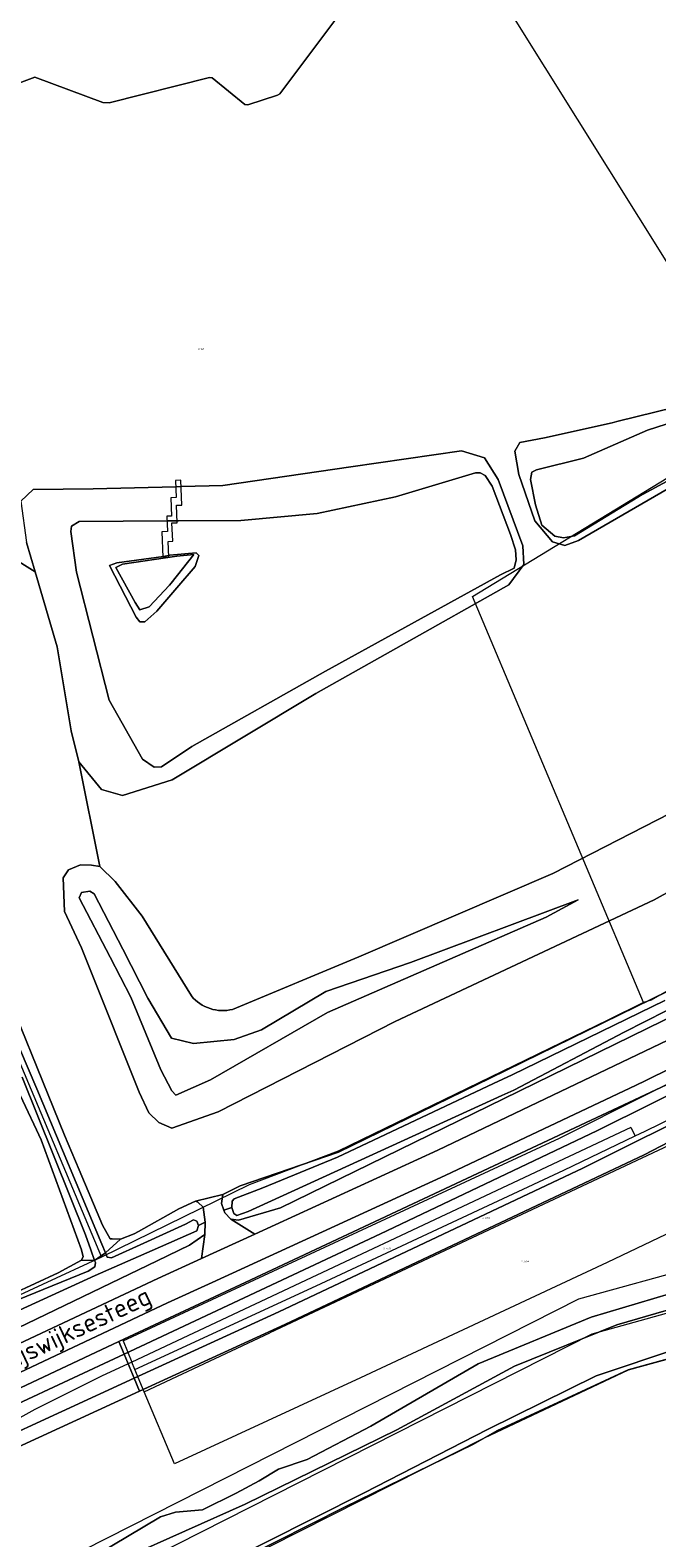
# Model space of a CAD drawing. Header units: metres. Extents: x 104777 to 177370, y 409697 to 438337.
# Tile 56 of 133: x 129444 to 129546, y 423027 to 423271. Entities that reach past the tile are written whole.
import ezdxf
from ezdxf.enums import TextEntityAlignment as Align
from ezdxf.lldxf.tags import DXFTag

# ---------------------------------------------------------------- set-up
doc = ezdxf.new("R2010")
doc.units = ezdxf.units.M
for name, color, linetype, lineweight in [('B-WE-GR-BOS_LOOF-GV', 40, 'Continuous', 13), ('B-WE-GR-GRAS-GV', 60, 'Continuous', 13), ('B-WE-GR-HOUTOPSTAND_LOOF-GV', 40, 'Continuous', 13), ('B-WE-GR-HOUTWAL-GV', 40, 'Continuous', 13), ('B-WE-GW-TALUD_KRUIN-G', 90, 'Continuous', 18), ('B-WE-KG-GRENS_PERCEEL-G', 150, 'KG-PERCEEL-SO', 18), ('B-WE-KG-GRENS_PERCEEL-S', 150, 'Continuous', 25), ('B-WE-KW-KUNSTWERK_DEK-GV', 170, 'Continuous', 18), ('B-WE-OG-BEBOUWING_STRAATNAAM-T18', 10, 'Continuous', 18), ('B-WE-OG-TERREIN_ERF-GV', 7, 'Continuous', 18), ('B-WE-OG-TERREIN_OEVER-GV', 7, 'Continuous', 18), ('B-WE-OG-WATER-GV', 130, 'Continuous', 18), ('B-WE-OG-WATER_SLOOT-GV', 120, 'Continuous', 18), ('B-WE-OG-WEG-GV', 7, 'Continuous', 18), ('B-WE-VH-GESLOTENVERHARDING_ASFALT-GV', 10, 'Continuous', 18), ('B-WE-VH-ONVERHARD_ZAND-GV', 210, 'Continuous', 18)]:
    doc.layers.add(name, color=color, linetype=linetype, lineweight=lineweight)
doc.styles.add('NLCS-ISO', font='NLCS-ISO.ttf')
doc.styles.add('NLCS-ISO-M20-T18', font='NLCS-ISO.ttf', dxfattribs={"height": 0.036})
doc.styles.get("Standard").update_dxf_attribs({"font": 'Romans.shx'})
tags = doc.linetypes.add('KG-PERCEEL-SO', pattern='A,5.5,-2,["P",Standard,S=1.8,R=0,X=-0.5,Y=-0.9],-2,5.5,-2,[5,NLCS.SHX,S=0.75,R=0,X=0,Y=0],-2', length=19).pattern_tags.tags
tags[6] = DXFTag(74, 10)

# ---------------------------------------------------------------- blocks, each defined once
blk = doc.blocks.new('SKG-PERCEELNUMMER-SO')
at = {"style": 'NLCS-ISO', "oblique": 10, "flags": 1}
for tag, p in [('GEMEENTECODE', (0, 2.6)), ('PERCEELGROOTTE', (0, -2.4))]:
    blk.add_attdef(tag, text='', height=1.8, dxfattribs=at).set_placement(p, align=Align.MIDDLE_CENTER)
at = {"style": 'NLCS-ISO', "oblique": 10}
blk.add_attdef('SECTIE', text='', height=1.8, dxfattribs=at).set_placement((-0.5, 0), align=Align.MIDDLE_RIGHT)
blk.add_attdef('PERCEELNUMMER', text='', height=1.8, dxfattribs=at).set_placement((0.5, 0), align=Align.MIDDLE_LEFT)

msp = doc.modelspace()

# ---------------------------------------------------------------- linework, layer by layer
at = {"layer": 'B-WE-GR-BOS_LOOF-GV', "ltscale": 20, "flags": 128}
for points in [[(129591.105, 423117.925), (129591.305, 423117.562), (129591.517, 423117.066), (129591.719, 423116.324), (129591.801, 423115.543), (129591.773, 423114.913), (129591.658, 423114.275), (129591.419, 423113.565), (129590.826, 423112.545), (129588.057, 423110.772), (129578.829, 423105.386), (129573.914, 423103.839), (129569.571, 423102.527), (129543.656, 423089.086), (129485.552, 423061.626), (129462.103, 423050.863), (129438.966, 423040.243)], [(129440.337, 423014.362), (129455.112, 423024.369), (129465.466, 423030.56), (129467.918, 423031.346), (129472.299, 423031.702), (129477.726, 423034.387), (129481.421, 423036.384), (129484.57, 423038.251), (129489.212, 423039.828), (129499.461, 423045.201), (129516.837, 423055.29), (129535.092, 423062.846), (129557.879, 423069.642), (129573.758, 423072.354), (129581.643, 423073.701), (129607.009, 423076.632), (129607.729, 423076.564), (129606.286, 423094.951), (129601.781, 423097.123)]]:
    msp.add_lwpolyline(points, dxfattribs=at)
at = {"layer": 'B-WE-GR-GRAS-GV', "ltscale": 20, "flags": 128}
for points in [[(129495.76, 423275.121), (129484.783, 423260.516), (129484.374, 423260.27), (129479.614, 423258.703), (129479.095, 423258.792), (129473.836, 423263.08), (129473.394, 423263.127), (129457.202, 423259.059), (129456.189, 423259.085), (129445.174, 423263.212), (129436.92, 423260.1)], [(129582.856, 423217.278), (129563.735, 423206.091), (129543.246, 423194.238), (129533.028, 423188.327), (129530.813, 423187.49), (129528.806, 423188.089), (129525.969, 423191.479), (129523.372, 423198.99), (129522.745, 423202.738), (129523.529, 423204.167), (129527.565, 423204.887), (129538.45, 423207.36), (129539.201, 423207.531), (129564.016, 423213.664), (129574.828, 423219.675), (129578.749, 423221.402), (129563.204, 423271.084)], [(129477.14, 423112.564), (129497.54, 423121.045), (129528.864, 423134.493), (129552.101, 423146.423), (129574.578, 423160.044), (129579.528, 423163.044), (129609.26, 423178.428), (129614.835, 423180.782), (129618.661, 423180.233), (129619.362, 423179.847), (129619.167, 423190.66), (129617.989, 423207.539), (129609.37, 423210.625), (129582.856, 423217.278)], [(129442.895, 423194.681), (129444.933, 423196.572), (129454.609, 423196.66), (129467.985, 423197.017), (129468.879, 423197.04), (129475.579, 423197.219), (129496.255, 423200.217), (129514.145, 423202.811), (129517.86, 423201.659), (129520.037, 423198.207), (129524.042, 423187.476), (129524.208, 423184.451), (129521.751, 423181.154), (129504.387, 423171.357), (129490.603, 423163.581), (129467.359, 423149.644), (129459.367, 423147.118), (129455.951, 423148.065), (129452.275, 423152.543), (129455.655, 423135.658), (129458.147, 423133.208), (129462.519, 423127.61), (129470.471, 423114.729)], [(129419, 423199.61), (129445.215, 423183.263), (129443.824, 423188.018)]]:
    msp.add_lwpolyline(points, dxfattribs=at)
for points in [[(129468.121, 423185.804), (129459.367, 423184.496), (129458.285, 423183.971), (129461.378, 423178.288), (129462.171, 423177.135), (129463.655, 423177.589), (129466.923, 423181.113), (129467.194, 423181.45), (129470.88, 423186.041)], [(129457.34, 423120.981), (129460.711, 423114.533), (129465.514, 423102.777), (129467.29, 423099.428), (129467.988, 423098.713), (129473.564, 423101.169), (129492.452, 423112.041), (129527.833, 423127.459), (129532.983, 423130.273), (129505.86, 423120.153), (129492.19, 423115.473), (129481.829, 423109.241), (129477.373, 423107.68), (129470.809, 423107.051), (129467.289, 423107.9), (129463.432, 423114.4), (129459.379, 423122.269), (129454.755, 423131.245), (129454.054, 423131.656), (129452.741, 423131.47), (129452.327, 423130.567)]]:
    msp.add_lwpolyline(points, close=True, dxfattribs=at)
at = {"layer": 'B-WE-GR-GRAS-GV', "ltscale": 20}
msp.add_lwpolyline([(129470.471, 423114.729, 0.2867603), (129477.14, 423112.564)], format="xyb", dxfattribs=at)
at = {"layer": 'B-WE-GR-HOUTOPSTAND_LOOF-GV', "ltscale": 20, "flags": 128}
msp.add_lwpolyline([(129584.148, 423025.032), (129584.17, 423027.255), (129586.484, 423035.721), (129585.799, 423051.851), (129583.718, 423062.927), (129575.689, 423062.353), (129573.434, 423062.192), (129564.434, 423060.684), (129552.184, 423057.397), (129541.046, 423054.298), (129519.838, 423044.456), (129516.092, 423042.287), (129495.208, 423032.147), (129467.458, 423018.118)], dxfattribs=at)
at = {"layer": 'B-WE-GR-HOUTWAL-GV', "ltscale": 20, "flags": 128}
for points in [[(129436.92, 423260.1), (129445.174, 423263.212), (129456.189, 423259.085), (129457.202, 423259.059), (129473.394, 423263.127), (129473.836, 423263.08), (129479.095, 423258.792), (129479.614, 423258.703), (129484.374, 423260.27), (129484.783, 423260.516), (129495.76, 423275.121)], [(129580.963, 423150.056), (129545.254, 423130.279), (129503.428, 423110.601), (129474.814, 423096.011), (129467.32, 423093.376), (129465.213, 423094.308), (129463.617, 423095.84), (129462.043, 423099.187), (129454.031, 423119.25), (129452.736, 423122.494), (129449.981, 423128.376), (129449.743, 423133.825), (129450.605, 423135.113), (129452.531, 423135.897), (129454.346, 423135.875), (129455.655, 423135.658), (129452.275, 423152.543), (129451.024, 423157.597), (129448.765, 423171.129), (129445.215, 423183.263), (129419, 423199.61)], [(129580.963, 423150.056), (129593.374, 423156.93), (129618.969, 423172.06), (129621.115, 423174.455), (129621.845, 423176.464), (129621.467, 423178.687), (129619.362, 423179.847), (129618.661, 423180.233), (129614.835, 423180.782), (129609.26, 423178.428), (129579.528, 423163.044), (129574.578, 423160.044), (129552.101, 423146.423), (129528.864, 423134.493), (129497.54, 423121.045), (129477.14, 423112.564)], [(129470.471, 423114.729), (129462.519, 423127.61), (129458.147, 423133.208), (129455.655, 423135.658), (129454.346, 423135.875), (129452.531, 423135.897), (129450.605, 423135.113), (129449.743, 423133.825), (129449.981, 423128.376), (129452.736, 423122.494), (129454.031, 423119.25), (129462.043, 423099.187), (129463.617, 423095.84), (129465.213, 423094.308), (129467.32, 423093.376), (129474.814, 423096.011), (129503.428, 423110.601), (129545.254, 423130.279), (129580.963, 423150.056)], [(129438.44, 423120.563), (129449.977, 423092.235), (129452.321, 423086.652), (129456.09, 423077.675), (129457.373, 423075.477), (129457.687, 423075.473), (129459.031, 423075.458), (129461.223, 423076.305), (129461.906, 423076.686), (129468.428, 423080.322), (129471.148, 423081.599), (129475.578, 423082.652), (129478.354, 423084.033), (129494.24, 423089.48), (129518.867, 423101.511), (129550.12, 423116.78)]]:
    msp.add_lwpolyline(points, dxfattribs=at)
msp.add_lwpolyline([(129532.983, 423130.273), (129527.833, 423127.459), (129492.452, 423112.041), (129473.564, 423101.169), (129467.988, 423098.713), (129467.29, 423099.428), (129465.514, 423102.777), (129460.711, 423114.533), (129457.34, 423120.981), (129452.327, 423130.567), (129452.741, 423131.47), (129454.054, 423131.656), (129454.755, 423131.245), (129459.379, 423122.269), (129463.432, 423114.4), (129467.289, 423107.9), (129470.809, 423107.051), (129477.373, 423107.68), (129481.829, 423109.241), (129492.19, 423115.473), (129505.86, 423120.153)], close=True, dxfattribs=at)
at = {"layer": 'B-WE-GR-HOUTWAL-GV', "ltscale": 20}
msp.add_lwpolyline([(129477.14, 423112.564, -0.2867603), (129470.471, 423114.729)], format="xyb", dxfattribs=at)
at = {"layer": 'B-WE-GW-TALUD_KRUIN-G', "ltscale": 20, "flags": 128}
msp.add_lwpolyline([(129459.379, 423122.269), (129463.432, 423114.4), (129467.289, 423107.9), (129470.809, 423107.051), (129477.373, 423107.68), (129481.829, 423109.241), (129492.19, 423115.473), (129505.86, 423120.153), (129532.983, 423130.273), (129527.833, 423127.459), (129492.452, 423112.041), (129473.564, 423101.169), (129467.988, 423098.713), (129467.29, 423099.428), (129465.514, 423102.777), (129460.711, 423114.533), (129457.34, 423120.981), (129452.327, 423130.567), (129452.741, 423131.47), (129454.054, 423131.656), (129454.755, 423131.245)], close=True, dxfattribs=at)
at = {"layer": 'B-WE-KG-GRENS_PERCEEL-G', "ltscale": 20, "flags": 128}
for points in [[(129563.149, 423208.056), (129497.394, 423313.174)], [(129543.517, 423113.679), (129515.917, 423179.295), (129563.149, 423208.056)], [(129609.122, 423152.397), (129599.406, 423146.195), (129586.9, 423138.133), (129575.53, 423131.104), (129561.783, 423123.146), (129549.842, 423116.985), (129544.782, 423114.036), (129543.517, 423113.679)], [(129459.429, 423058.986), (129529.977, 423091.733), (129557.985, 423105.806), (129585.892, 423120.903)], [(129543.517, 423113.679), (129537.767, 423110.804), (129494.208, 423089.671), (129479.832, 423084.209), (129455.934, 423072.502)], [(129542.172, 423092.114), (129543.83, 423092.91), (129553.816, 423097.763), (129573.579, 423108.209), (129576.628, 423109.928)], [(129441.473, 423107.015), (129455.934, 423072.502)], [(129580.227, 423104.915), (129570.209, 423102.074), (129552.091, 423092.668), (129483.175, 423060.295)], [(129541.503, 423093.466), (129460.858, 423055.572)], [(129461.362, 423054.368), (129490.667, 423067.911), (129530.677, 423086.6), (129542.172, 423092.114)], [(129541.503, 423093.466), (129542.172, 423092.114)], [(129549.494, 423077.325), (129537.691, 423071.665), (129497.781, 423053.022), (129467.744, 423039.14), (129462.872, 423050.764)], [(129455.934, 423072.502), (129436.838, 423063.706), (129426.406, 423057.758)], [(129552.569, 423071.113), (129533.028, 423065.735), (129453.045, 423025.203), (129424.174, 423003.487), (129413.071, 422991.682)], [(129555.326, 423065.544), (129554.004, 423065.286), (129535.201, 423060.11), (129456.23, 423020.091), (129428.19, 422999), (129417.273, 422987.391), (129411.825, 422979.539)], [(129417.073, 422976.072), (129423.268, 422985.139), (129437.929, 422998.378), (129458.288, 423013.216), (129517.838, 423043.313), (129541.135, 423054.324), (129564.424, 423060.751), (129573.548, 423062.251), (129600.422, 423063.745), (129611.143, 423062.528), (129616.648, 423061.021), (129624.809, 423057.578), (129649.42, 423043.82), (129675.349, 423022.36)], [(129462.872, 423050.764), (129483.175, 423060.295)], [(129459.429, 423058.986), (129460.858, 423055.572)], [(129460.858, 423055.572), (129456.084, 423053.329), (129445.192, 423047.937), (129435.192, 423042.437), (129429.691, 423039.137), (129419.265, 423032.793), (129407.027, 423023.389), (129396.202, 423013.947), (129384.77, 423002.083), (129382.865, 422998.826)], [(129461.362, 423054.368), (129460.858, 423055.572)], [(129462.872, 423050.764), (129461.362, 423054.368)]]:
    msp.add_lwpolyline(points, dxfattribs=at)
at = {"layer": 'B-WE-KW-KUNSTWERK_DEK-GV', "ltscale": 20, "flags": 128}
msp.add_lwpolyline([(129465.885, 423185.605), (129466.851, 423185.647), (129466.741, 423188.173), (129467.463, 423188.205), (129467.334, 423191.154), (129468.201, 423191.192), (129468.077, 423194.009), (129468.958, 423194.047), (129468.782, 423198.07), (129467.899, 423198.032), (129468.02, 423195.26), (129467.147, 423195.222), (129467.276, 423192.269), (129466.484, 423192.235), (129466.592, 423189.755), (129465.706, 423189.716)], close=True, dxfattribs=at)
at = {"layer": 'B-WE-OG-TERREIN_ERF-GV', "ltscale": 20, "flags": 128}
msp.add_lwpolyline([(129434.042, 423063.082), (129448.93, 423069.99), (129452.706, 423072.041), (129452.975, 423072.649), (129452.888, 423073.015), (129452.726, 423073.699), (129446.215, 423091.494), (129445.448, 423093.075), (129440.095, 423104.426)], dxfattribs=at)
at = {"layer": 'B-WE-OG-TERREIN_OEVER-GV', "ltscale": 20, "flags": 128}
for points in [[(129543.246, 423194.238), (129563.735, 423206.091), (129582.856, 423217.278), (129583.933, 423219.184), (129584.047, 423220.717), (129583.292, 423221.781), (129581.191, 423222.477), (129578.749, 423221.402), (129574.828, 423219.675), (129564.016, 423213.664), (129539.201, 423207.531), (129538.45, 423207.36), (129527.565, 423204.887), (129523.529, 423204.167), (129522.745, 423202.738), (129523.372, 423198.99), (129525.969, 423191.479), (129528.806, 423188.089), (129530.813, 423187.49), (129533.028, 423188.327)], [(129533.856, 423201.647), (129544.171, 423206.129), (129557.456, 423210.384), (129567.469, 423213.719), (129576.447, 423218.696), (129580.693, 423220.948), (129581.844, 423220.934), (129582.984, 423220.057), (129583.454, 423219.189), (129582.768, 423217.95), (129580.642, 423216.632), (129560.558, 423205.073), (129542.895, 423195.499), (129542.615, 423195.329), (129532.366, 423189.101), (129530.635, 423188.738), (129529.2, 423189.043), (129527.111, 423190.794), (129526.095, 423194.066), (129525.28, 423198.2), (129525.486, 423199.348), (129526.257, 423199.723)], [(129420.27, 423159.517), (129429.715, 423136.639), (129445.515, 423099.707), (129456.013, 423074.613), (129456.59, 423073.234), (129459.031, 423075.458), (129457.687, 423075.473), (129457.373, 423075.477), (129456.09, 423077.675), (129452.321, 423086.652), (129449.977, 423092.235), (129438.44, 423120.563), (129425.112, 423152.404), (129421.924, 423160.193), (129406.447, 423198.011), (129405.023, 423203.09), (129403.99, 423202.825), (129404.781, 423198.292), (129410.452, 423183.3)], [(129467.985, 423197.017), (129454.609, 423196.66), (129444.933, 423196.572), (129442.895, 423194.681), (129443.824, 423188.018), (129445.215, 423183.263), (129448.765, 423171.129), (129451.024, 423157.597), (129452.275, 423152.543), (129455.951, 423148.065), (129459.367, 423147.118), (129467.359, 423149.644), (129490.603, 423163.581), (129504.387, 423171.357), (129521.751, 423181.154), (129524.208, 423184.451), (129524.042, 423187.476), (129520.037, 423198.207), (129517.86, 423201.659), (129514.145, 423202.811), (129496.255, 423200.217), (129475.579, 423197.219), (129468.879, 423197.04)], [(129466.584, 423191.485), (129468.42, 423191.5), (129478.481, 423191.581), (129490.793, 423192.713), (129503.459, 423195.386), (129516.408, 423199.266), (129517.147, 423199.257), (129517.949, 423198.844), (129519.07, 423197.084), (129522.07, 423189.32), (129522.847, 423186.824), (129522.963, 423185.21), (129522.611, 423183.87), (129520.447, 423182.753), (129492.173, 423167.226), (129470.524, 423155.048), (129465.646, 423151.745), (129464.436, 423151.692), (129462.57, 423152.991), (129457.171, 423162.531), (129451.904, 423183.225), (129450.973, 423189.754), (129451.118, 423190.626), (129452.337, 423191.418)], [(129465.97, 423185.762), (129458.418, 423184.695), (129457.226, 423184.305), (129461.563, 423175.92), (129462.159, 423175.174), (129462.965, 423175.164), (129464.867, 423176.889), (129468.107, 423180.678), (129471.068, 423184.141), (129471.693, 423185.881), (129471.229, 423186.357), (129466.993, 423185.958)], [(129467.194, 423181.45), (129466.923, 423181.113), (129463.655, 423177.589), (129462.171, 423177.135), (129461.378, 423178.288), (129458.285, 423183.971), (129459.367, 423184.496), (129468.121, 423185.804), (129470.88, 423186.041)], [(129472.359, 423080.625), (129471.495, 423081.421), (129471.148, 423081.599), (129468.428, 423080.322), (129461.906, 423076.686), (129461.223, 423076.305), (129459.031, 423075.458), (129456.59, 423073.234), (129456.89, 423072.516), (129457.587, 423072.42), (129462.771, 423074.786), (129469.522, 423077.866), (129470.839, 423078.548), (129471.36, 423078.368), (129471.614, 423077.666), (129472.679, 423078.177)], [(129434.83, 423061.459), (129434.416, 423061.265), (129434.063, 423061.079), (129435.699, 423057.846), (129436.418, 423058.192), (129464.966, 423071.938), (129470.191, 423074.454), (129472.655, 423076.17), (129472.679, 423078.177), (129471.614, 423077.666), (129471.342, 423076.797), (129464.15, 423073.629), (129454.935, 423069.571), (129436.858, 423061.318), (129436.072, 423061.327), (129435.814, 423061.592), (129435.644, 423062.03)], [(129434.416, 423061.265), (129434.83, 423061.459), (129435.644, 423062.03), (129435.823, 423062.377), (129438.022, 423063.835), (129453.809, 423070.283), (129454.864, 423070.968), (129454.96, 423071.666), (129454.839, 423072.003), (129452.706, 423072.041), (129448.93, 423069.99), (129434.042, 423063.082), (129433.252, 423062.682), (129434.063, 423061.079)]]:
    msp.add_lwpolyline(points, close=True, dxfattribs=at)
for points in [[(129550.12, 423116.78), (129518.867, 423101.511), (129494.24, 423089.48), (129478.354, 423084.033), (129475.578, 423082.652), (129475.358, 423081.174), (129475.724, 423080.129), (129477.034, 423080.547), (129477.046, 423081.557), (129477.387, 423081.957), (129482.048, 423083.751), (129494.087, 423088.657), (129519.323, 423100.577), (129522.313, 423101.989), (129546.979, 423114.021)], [(129550.597, 423114.077), (129540.439, 423108.879), (129522.558, 423099.531), (129520.644, 423098.656), (129479.651, 423079.911), (129477.826, 423079.259), (129477.359, 423079.601), (129477.034, 423080.547), (129475.724, 423080.129), (129475.879, 423079.687), (129476.877, 423078.665), (129478.087, 423078.516), (129484.87, 423080.49), (129520.915, 423098.103), (129551.85, 423113.22)], [(129440.095, 423104.426), (129445.448, 423093.075), (129446.215, 423091.494), (129452.726, 423073.699), (129452.888, 423073.015), (129452.975, 423072.649), (129452.706, 423072.041), (129454.839, 423072.003), (129454.23, 423073.698), (129453.354, 423076.136), (129443.118, 423101.587)], [(129548.18, 423100.82), (129479.151, 423068.433), (129458.778, 423058.875), (129459.608, 423056.875), (129501.034, 423076.276), (129536.021, 423092.964), (129563.001, 423106.326)], [(129554.984, 423097.533), (129533.733, 423086.922), (129484.588, 423063.695), (129461.232, 423052.961), (129462.103, 423050.863), (129485.552, 423061.626), (129543.656, 423089.086), (129569.571, 423102.527)], [(129557.879, 423069.642), (129535.092, 423062.846), (129516.837, 423055.29), (129499.461, 423045.201), (129489.212, 423039.828), (129484.57, 423038.251), (129481.421, 423036.384), (129477.726, 423034.387), (129472.299, 423031.702), (129467.918, 423031.346), (129465.466, 423030.56), (129455.112, 423024.369)], [(129459.881, 423023.982), (129479.189, 423032.622), (129503.693, 423044.646), (129522.686, 423054.918), (129539.214, 423061.586), (129556.835, 423066.727)], [(129467.458, 423018.118), (129495.208, 423032.147), (129516.092, 423042.287), (129519.838, 423044.456), (129541.046, 423054.298), (129552.184, 423057.397), (129564.434, 423060.684), (129573.434, 423062.192), (129575.689, 423062.353), (129583.718, 423062.927), (129594.588, 423063.676), (129600.297, 423063.793), (129610.88, 423062.558), (129616.815, 423060.975), (129624.951, 423057.649), (129649.212, 423043.941), (129652.085, 423041.633), (129675.269, 423022.413)], [(129677.423, 423022.16), (129671.488, 423027.889), (129663.435, 423034.285), (129663.162, 423034.502), (129662.136, 423035.272), (129649.924, 423044.437), (129632.685, 423054.631), (129617.835, 423061.871), (129608.577, 423064.2), (129594.455, 423064.77), (129582.437, 423064.003), (129575.634, 423063.119), (129565.355, 423061.783), (129549.262, 423057.834), (129535.888, 423053.35), (129518.327, 423044.676), (129498.39, 423034.451), (129474.532, 423022.412)], [(129432.593, 423044.224), (129459.608, 423056.875), (129458.778, 423058.875), (129441.93, 423050.97)], [(129438.966, 423040.243), (129462.103, 423050.863), (129461.232, 423052.961), (129437.802, 423042.192)]]:
    msp.add_lwpolyline(points, dxfattribs=at)
at = {"layer": 'B-WE-OG-WATER-GV', "ltscale": 20, "flags": 128}
for points in [[(129542.615, 423195.329), (129542.895, 423195.499), (129560.558, 423205.073), (129580.642, 423216.632), (129582.768, 423217.95), (129583.454, 423219.189), (129582.984, 423220.057), (129581.844, 423220.934), (129580.693, 423220.948), (129576.447, 423218.696), (129567.469, 423213.719), (129557.456, 423210.384), (129544.171, 423206.129), (129533.856, 423201.647), (129526.257, 423199.723), (129525.486, 423199.348), (129525.28, 423198.2), (129526.095, 423194.066), (129527.111, 423190.794), (129529.2, 423189.043), (129530.635, 423188.738), (129532.366, 423189.101)], [(129468.42, 423191.5), (129466.584, 423191.485), (129452.337, 423191.418), (129451.118, 423190.626), (129450.973, 423189.754), (129451.904, 423183.225), (129457.171, 423162.531), (129462.57, 423152.991), (129464.436, 423151.692), (129465.646, 423151.745), (129470.524, 423155.048), (129492.173, 423167.226), (129520.447, 423182.753), (129522.611, 423183.87), (129522.963, 423185.21), (129522.847, 423186.824), (129522.07, 423189.32), (129519.07, 423197.084), (129517.949, 423198.844), (129517.147, 423199.257), (129516.408, 423199.266), (129503.459, 423195.386), (129490.793, 423192.713), (129478.481, 423191.581)], [(129468.107, 423180.678), (129464.867, 423176.889), (129462.965, 423175.164), (129462.159, 423175.174), (129461.563, 423175.92), (129457.226, 423184.305), (129458.418, 423184.695), (129465.97, 423185.762), (129466.993, 423185.958), (129471.229, 423186.357), (129471.693, 423185.881), (129471.068, 423184.141)]]:
    msp.add_lwpolyline(points, close=True, dxfattribs=at)
msp.add_lwpolyline([(129443.118, 423101.587), (129453.354, 423076.136), (129454.23, 423073.698), (129454.839, 423072.003), (129456.59, 423073.234), (129456.013, 423074.613), (129445.515, 423099.707), (129429.715, 423136.639)], dxfattribs=at)
at = {"layer": 'B-WE-OG-WATER_SLOOT-GV', "ltscale": 20, "flags": 128}
for points in [[(129546.979, 423114.021), (129522.313, 423101.989), (129519.323, 423100.577), (129494.087, 423088.657), (129482.048, 423083.751), (129477.387, 423081.957), (129477.046, 423081.557), (129477.034, 423080.547), (129477.359, 423079.601), (129477.826, 423079.259), (129479.651, 423079.911), (129520.644, 423098.656), (129522.558, 423099.531), (129540.439, 423108.879), (129550.597, 423114.077)], [(129563.001, 423106.326), (129536.021, 423092.964), (129501.034, 423076.276), (129459.608, 423056.875), (129461.232, 423052.961), (129484.588, 423063.695), (129533.733, 423086.922), (129554.984, 423097.533)], [(129692.912, 423013.877), (129673.959, 423035.67), (129668.385, 423040.19), (129667.119, 423041.217), (129663.344, 423044.279), (129657.033, 423048.289), (129639.414, 423060.405), (129620.448, 423069.51), (129615.032, 423072.399), (129610.505, 423073.664), (129607.964, 423073.573), (129606.265, 423073.512), (129597.988, 423073.408), (129584.747, 423071.646), (129574.184, 423069.859), (129565.231, 423068.344), (129556.835, 423066.727), (129539.214, 423061.586), (129522.686, 423054.918), (129503.693, 423044.646), (129479.189, 423032.622), (129459.881, 423023.982)], [(129474.532, 423022.412), (129498.39, 423034.451), (129518.327, 423044.676), (129535.888, 423053.35), (129549.262, 423057.834), (129565.355, 423061.783), (129575.634, 423063.119), (129582.437, 423064.003), (129594.455, 423064.77), (129608.577, 423064.2), (129617.835, 423061.871), (129632.685, 423054.631), (129649.924, 423044.437), (129662.136, 423035.272), (129663.162, 423034.502), (129663.435, 423034.285), (129671.488, 423027.889), (129677.423, 423022.16)], [(129437.802, 423042.192), (129461.232, 423052.961), (129459.608, 423056.875), (129432.593, 423044.224)]]:
    msp.add_lwpolyline(points, dxfattribs=at)
msp.add_lwpolyline([(129435.644, 423062.03), (129435.814, 423061.592), (129436.072, 423061.327), (129436.858, 423061.318), (129454.935, 423069.571), (129464.15, 423073.629), (129471.342, 423076.797), (129471.614, 423077.666), (129471.36, 423078.368), (129470.839, 423078.548), (129469.522, 423077.866), (129462.771, 423074.786), (129457.587, 423072.42), (129456.89, 423072.516), (129456.59, 423073.234), (129454.839, 423072.003), (129454.96, 423071.666), (129454.864, 423070.968), (129453.809, 423070.283), (129438.022, 423063.835), (129435.823, 423062.377)], close=True, dxfattribs=at)
at = {"layer": 'B-WE-OG-WEG-GV', "ltscale": 20, "flags": 128}
for points in [[(129612.849, 423145.799), (129628.46, 423156.87), (129655.51, 423176.68), (129690.85, 423202.88), (129754.561, 423250.447), (129762.753, 423256.428), (129761.077, 423258.697), (129752.257, 423252.219), (129690.61, 423206.391), (129651.576, 423177.373), (129612.221, 423148.666), (129609.283, 423146.844), (129569.758, 423122.329), (129551.85, 423113.22), (129520.915, 423098.103), (129484.87, 423080.49), (129478.087, 423078.516), (129476.877, 423078.665), (129480.708, 423076.248), (129510.29, 423089.81), (129548.69, 423108.19)], [(129441.93, 423050.97), (129458.778, 423058.875), (129479.151, 423068.433), (129548.18, 423100.82), (129549.697, 423101.601), (129553.246, 423103.427), (129568.64, 423111.35), (129584.818, 423120.198), (129585.819, 423120.479), (129586.813, 423120.55), (129587.492, 423120.485), (129588.163, 423120.327), (129589.227, 423119.859), (129589.786, 423119.48), (129590.274, 423119.044), (129590.671, 423118.59), (129591.105, 423117.925), (129595.825, 423120.866), (129595.265, 423121.804), (129593.705, 423124.418), (129593.347, 423124.178)], [(129542.35, 423100.32), (129511.51, 423085.71), (129473.809, 423068.452), (129466.64, 423065.17), (129439.9, 423052.53)]]:
    msp.add_lwpolyline(points, dxfattribs=at)
at = {"layer": 'B-WE-OG-WEG-GV', "ltscale": 20}
msp.add_lwpolyline([(129565.13, 423111.94, -0.0100034), (129542.35, 423100.32)], format="xyb", dxfattribs=at)
at = {"layer": 'B-WE-OG-WEG-GV', "ltscale": 20, "flags": 128}
msp.add_lwpolyline([(129472.111, 423072.306), (129472.655, 423076.17), (129470.191, 423074.454), (129464.966, 423071.938), (129436.418, 423058.192), (129435.699, 423057.846), (129436.029, 423057.193), (129438.066, 423056.414), (129465.03, 423069.06)], close=True, dxfattribs=at)
at = {"layer": 'B-WE-VH-GESLOTENVERHARDING_ASFALT-GV', "ltscale": 20, "flags": 128}
for points in [[(129754.561, 423250.447), (129690.85, 423202.88), (129655.51, 423176.68), (129628.46, 423156.87), (129612.849, 423145.799, -0.0254364), (129575.46, 423122.41, -0.0085307), (129548.69, 423108.19), (129510.29, 423089.81), (129480.708, 423076.248), (129472.111, 423072.306), (129465.03, 423069.06), (129438.066, 423056.414)], [(129439.9, 423052.53), (129466.64, 423065.17), (129473.809, 423068.452), (129511.51, 423085.71), (129542.35, 423100.32, 0.0100034), (129565.13, 423111.94, 0.0128608), (129589.247, 423125.625), (129591.17, 423126.788), (129596.066, 423129.804), (129596.785, 423130.247), (129612.63, 423140.43), (129617.73, 423143.13), (129650.65, 423165.9), (129694.54, 423197.95), (129761.264, 423248.042)]]:
    msp.add_lwpolyline(points, format="xyb", dxfattribs=at)
at = {"layer": 'B-WE-VH-ONVERHARD_ZAND-GV', "ltscale": 20, "flags": 128}
msp.add_lwpolyline([(129480.708, 423076.248), (129476.877, 423078.665), (129475.879, 423079.687), (129475.724, 423080.129), (129475.358, 423081.174), (129475.578, 423082.652), (129471.148, 423081.599), (129471.495, 423081.421), (129472.359, 423080.625), (129472.679, 423078.177), (129472.655, 423076.17), (129472.111, 423072.306)], close=True, dxfattribs=at)

# ---------------------------------------------------------------- block references
at = {"layer": 'B-WE-KG-GRENS_PERCEEL-S', "ltscale": 20, "xscale": 0.15, "yscale": 0.15, "zscale": 0.15}
for p, values in [((129471.863, 423219.233), {'PERCEELNUMMER': '167', 'SECTIE': 'H'}), ((129517.803, 423078.895), {'PERCEELNUMMER': '3803', 'SECTIE': 'H'}), ((129501.806, 423073.902), {'PERCEELNUMMER': '4079', 'SECTIE': 'H'}), ((129524.068, 423071.846), {'PERCEELNUMMER': '3804', 'SECTIE': 'H'})]:
    msp.add_blockref('SKG-PERCEELNUMMER-SO', p, dxfattribs=at).add_auto_attribs(values)

# ---------------------------------------------------------------- texts
at = {"layer": 'B-WE-OG-BEBOUWING_STRAATNAAM-T18', "ltscale": 20, "style": 'NLCS-ISO-M20-T18'}
msp.add_text('Rijswijksesteeg', height=3, rotation=25.3001, dxfattribs=at).set_placement((129451.926, 423060.538), align=Align.MIDDLE)

doc.saveas('drawing.dxf')
